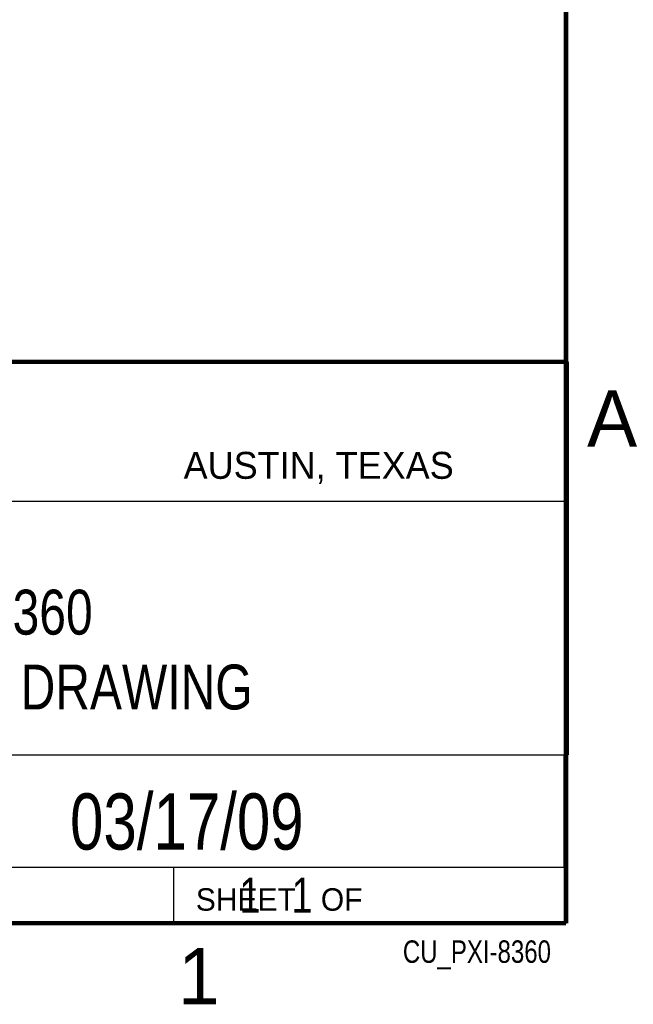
# Model space of a CAD drawing. Header units: inches. Extents: x 0 to 34, y 0 to 22.
# Tile 24 of 25: x 31.1 to 33.8, y 0.1 to 4.5. Entities that reach past the tile are written whole.
import ezdxf
from ezdxf.enums import TextEntityAlignment as Align

# ---------------------------------------------------------------- set-up
doc = ezdxf.new("R2010")
doc.units = ezdxf.units.IN
doc.header["$LTSCALE"] = 1.87
doc.header["$MEASUREMENT"] = 0
doc.layers.get('0').update_dxf_attribs({"linetype": 'CONTINUOUS'})
doc.styles.get("Standard").update_dxf_attribs({"font": 'txt', "width": 0.8})

msp = doc.modelspace()

# ---------------------------------------------------------------- linework, layer by layer
at = {"color": 2, "linetype": 'CONTINUOUS'}
for p, q in [((28.3793, 3.0003), (33.5093, 3.0003)), ((33.5093, 3.0003), (33.5093, 1.2503)), ((28.7231, 2.38), (33.5, 2.38)), ((28.3793, 1.2503), (33.5093, 1.2503)), ((30.13, 1.2499), (33.49, 1.2499)), ((33.49, 1.2499), (33.49, 0.7499)), ((28.38, 0.75), (33.5, 0.75)), ((30.13, 0.7499), (33.49, 0.7499)), ((31.75, 0.75), (33.5, 0.75)), ((31.75, 0.75), (31.75, 0.5)), ((33.5, 0.75), (33.5, 0.5)), ((31.75, 0.5), (33.5, 0.5)), ((32.4953, 0.5017), (33.4953, 0.5017)), ((32.4953, 0.5017), (32.4953, 0.5012)), ((32.4953, 0.5012), (33.4953, 0.5012)), ((33.4953, 0.5017), (33.4953, 0.5012))]:
    msp.add_line(p, q, dxfattribs=at)
at = {"color": 7, "linetype": 'CONTINUOUS', "const_width": 0.02}
for points in [[(33.5, 0.5), (33.5, 21.5)], [(25.58, 3), (33.5, 3)], [(0.5, 0.5), (33.5, 0.5)]]:
    msp.add_lwpolyline(points, dxfattribs=at)

# ---------------------------------------------------------------- texts
at = {"color": 2, "linetype": 'CONTINUOUS'}
for s, height, p in [('A', 0.25, (33.5939, 2.6228)), ('AUSTIN, TEXAS', 0.12, (31.7957, 2.479)), ('SHEET   OF', 0.1, (31.8499, 0.5557)), ('1', 0.25, (31.7706, 0.139))]:
    msp.add_text(s, height=height, dxfattribs=at).set_placement(p)
at = {"color": 7, "linetype": 'CONTINUOUS', "width": 0.8}
msp.add_text('03/17/09', height=0.25, dxfattribs=at).set_placement((31.81, 0.828), align=Align.CENTER)
at = {"color": 2, "linetype": 'CONTINUOUS', "width": 0.8}
msp.add_text('CU_PXI-8360', height=0.1, dxfattribs=at).set_placement((33.4328, 0.3236), align=Align.RIGHT)
at = {"color": 7, "linetype": 'CONTINUOUS'}
for s, insert, char_height, width, attachment_point in [('PXI-8360\\PCUSTOMER DRAWING', (30.9443, 1.9853), 0.2, 2.56, 2), ('     1   1', (31.8125, 0.7031), 0.15625, 1.25, 1)]:
    msp.add_mtext(s, dxfattribs=dict(at, insert=insert, char_height=char_height, width=width, attachment_point=attachment_point))

doc.saveas('drawing.dxf')
